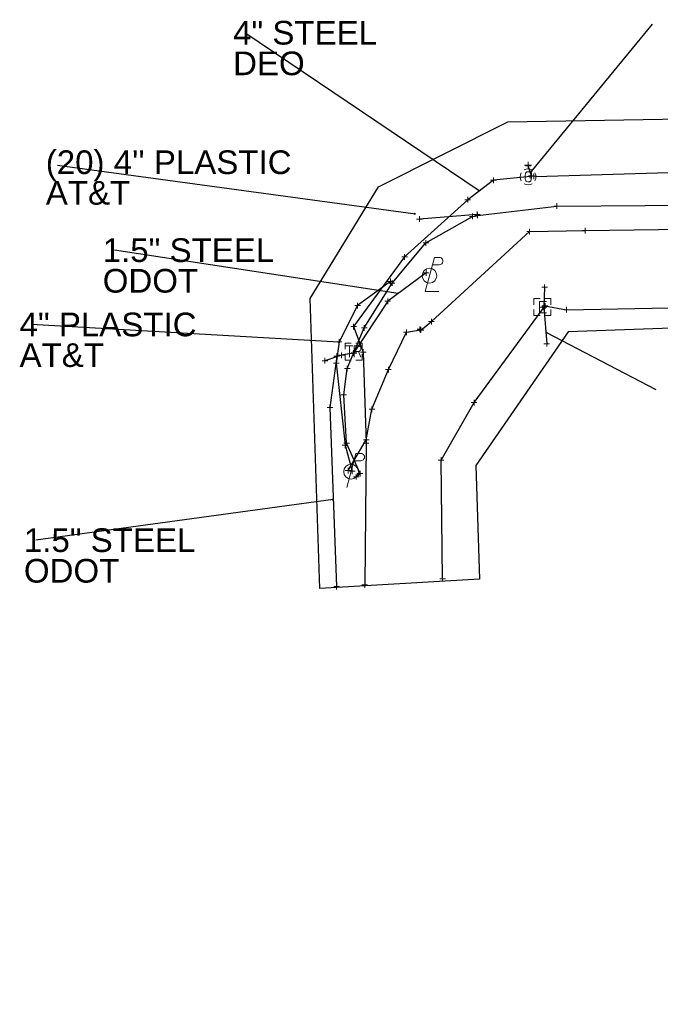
# Model space of a CAD drawing. Header units: feet. Extents: x 2474969 to 2485206, y 498780 to 500682.
# Tile 14 of 69: x 2477375 to 2477488, y 499885 to 500058. Entities that reach past the tile are written whole.
import ezdxf

# ---------------------------------------------------------------- set-up
doc = ezdxf.new("R2010")
doc.units = ezdxf.units.FT
doc.header["$MEASUREMENT"] = 0
doc.linetypes.add('interconnectex', pattern=[0])
for name, color, linetype in [('SG_X_Interconnect_Cable', 7, 'interconnectex'), ('SG_X_PullBox', 7, 'Continuous'), ('TX_X_10', 7, 'Continuous'), ('UT_X_Electric', 1, 'elecex'), ('UT_X_Electric_Cells', 1, 'Continuous'), ('UT_X_FO', 30, 'foex'), ('UT_X_Gas', 190, 'gasex'), ('UT_X_Gas_Cells', 190, 'Continuous'), ('UT_X_Misc_Cells', 7, 'Continuous'), ('UT_X_Telecom', 30, 'teleex')]:
    doc.layers.add(name, color=color, linetype=linetype)
doc.layers.add('SG_X_PullBox (Construction)', color=7, linetype='Continuous', lineweight=0)
doc.layers.add('UT_X_Electric_Cells (Construction)', color=1, linetype='Continuous', lineweight=0)
doc.layers.add('SV_X_Shot_Marker (Construction)', color=2, linetype='Continuous', lineweight=0, transparency=0.5)
doc.styles.get("Standard").update_dxf_attribs({"font": 'arial.ttf'})
doc.styles.add('Standard-Linetype-Ex', font='font30.shx')
doc.styles.add('Style-Arial', font='arial.ttf')
doc.linetypes.add('elecex', pattern='A,0.2,-0.1,0.2,-0.1,0.2,-0.1,0.2,-0.1,["E",Standard-Linetype-Ex,S=0.14,R=0,X=0,Y=-0.05],-0.2', length=1.4)
doc.linetypes.add('foex', pattern='A,0.2,-0.1,0.2,-0.1,0.2,-0.1,0.2,-0.1,["FO",Standard-Linetype-Ex,S=0.14,R=0,X=0,Y=-0.05],-0.3', length=1.5)
doc.linetypes.add('gasex', pattern='A,0.2,-0.1,0.2,-0.1,0.2,-0.1,0.2,-0.1,["G",Standard-Linetype-Ex,S=0.14,R=0,X=0,Y=-0.05],-0.25', length=1.45)
doc.linetypes.add('teleex', pattern='A,0.2,-0.1,0.2,-0.1,0.2,-0.1,0.2,-0.1,["T",Standard-Linetype-Ex,S=0.14,R=0,X=0,Y=-0.05],-0.2', length=1.4)
doc.dimstyles.get("Standard").update_dxf_attribs({"dimtxt": 0.18, "dimasz": 0.18, "dimexe": 0.18, "dimexo": 0.0625, "dimgap": 0.09, "dimtad": 0, "dimtih": 1, "dimtoh": 1, "dimdec": 4, "dimzin": 0, "dimdsep": 46, "dimtxsty": 'Standard', "dimcen": 0.09, "dimadec": 0, "dimazin": 0, "dimtfac": 1, "dimtdec": 4, "dimtofl": 0, "dimtmove": 0, "dimatfit": 3, "dimfxl": 1, "dimtolj": 1, "dimtzin": 0, "dimarcsym": 0})

# ---------------------------------------------------------------- blocks, each defined once
blk = doc.blocks.new('EBOX_13')
at = {"layer": 'UT_X_Electric_Cells', "color": 1, "linetype": 'Continuous', "lineweight": 0}
blk.add_line((-0.025, 0), (0.025, 0), dxfattribs=at)
at = {"layer": 'UT_X_Electric_Cells', "color": 1, "linetype": 'Continuous', "lineweight": 0, "flags": 128}
for points in [[(-0.02, 0.075), (-0.075, 0.075), (-0.075, 0.02)], [(0.0375, 0.05), (-0.025, 0.05), (-0.025, -0.05), (0.0375, -0.05)], [(0.075, 0.02), (0.075, 0.075), (0.02, 0.075)], [(-0.075, -0.02), (-0.075, -0.075), (-0.02, -0.075)], [(0.02, -0.075), (0.075, -0.075), (0.075, -0.02)]]:
    blk.add_lwpolyline(points, dxfattribs=at)
at = {"layer": 'UT_X_Electric_Cells (Construction)', "color": 1, "linetype": 'Continuous', "lineweight": 30}
blk.add_point((0, 0), dxfattribs=at)
blk = doc.blocks.new('SVPT_955')
at = {"layer": 'SV_X_Shot_Marker (Construction)', "transparency": 33554495}
for p, q in [((-0.025, 0), (0.025, 0)), ((0, 0.025), (0, -0.025))]:
    blk.add_line(p, q, dxfattribs=at)
blk.add_point((0, 0), dxfattribs=at)
blk = doc.blocks.new('SVPT_956')
at = {"layer": 'SV_X_Shot_Marker (Construction)', "transparency": 33554495}
for p, q in [((-0.025, 0), (0.025, 0)), ((0, 0.025), (0, -0.025))]:
    blk.add_line(p, q, dxfattribs=at)
blk.add_point((0, 0), dxfattribs=at)
blk = doc.blocks.new('SVPT_957')
at = {"layer": 'SV_X_Shot_Marker (Construction)', "transparency": 33554495}
for p, q in [((-0.025, 0), (0.025, 0)), ((0, 0.025), (0, -0.025))]:
    blk.add_line(p, q, dxfattribs=at)
blk.add_point((0, 0), dxfattribs=at)
blk = doc.blocks.new('SVPT_958')
at = {"layer": 'SV_X_Shot_Marker (Construction)', "transparency": 33554495}
for p, q in [((-0.025, 0), (0.025, 0)), ((0, 0.025), (0, -0.025))]:
    blk.add_line(p, q, dxfattribs=at)
blk.add_point((0, 0), dxfattribs=at)
blk = doc.blocks.new('SVPT_959')
at = {"layer": 'SV_X_Shot_Marker (Construction)', "transparency": 33554495}
for p, q in [((-0.025, 0), (0.025, 0)), ((0, 0.025), (0, -0.025))]:
    blk.add_line(p, q, dxfattribs=at)
blk.add_point((0, 0), dxfattribs=at)
blk = doc.blocks.new('SVPT_960')
at = {"layer": 'SV_X_Shot_Marker (Construction)', "transparency": 33554495}
for p, q in [((-0.025, 0), (0.025, 0)), ((0, 0.025), (0, -0.025))]:
    blk.add_line(p, q, dxfattribs=at)
blk.add_point((0, 0), dxfattribs=at)
blk = doc.blocks.new('SVPT_961')
at = {"layer": 'SV_X_Shot_Marker (Construction)', "transparency": 33554495}
for p, q in [((-0.025, 0), (0.025, 0)), ((0, 0.025), (0, -0.025))]:
    blk.add_line(p, q, dxfattribs=at)
blk.add_point((0, 0), dxfattribs=at)
blk = doc.blocks.new('SIGPB_40')
at = {"layer": 'SG_X_PullBox', "color": 7, "linetype": 'Continuous', "lineweight": 0, "flags": 128}
for points in [[(-0.02, 0.075), (-0.075, 0.075), (-0.075, 0.02)], [(-0.0678, 0.05), (-0.0056, 0.05)], [(-0.0363, 0.05), (-0.0363, -0.05)], [(0.0056, -0.05), (0.0056, 0.05), (0.0434, 0.05), (0.0473, 0.0492), (0.0528, 0.0476), (0.0552, 0.0461), (0.0576, 0.0445), (0.0607, 0.0405), (0.0631, 0.0366), (0.0646, 0.0303), (0.0646, 0.0209), (0.0639, 0.0177), (0.0623, 0.013), (0.0591, 0.0075), (0.056, 0.0051), (0.0536, 0.0035), (0.052, 0.0027), (0.0497, 0.002), (0.0426, 0.0012), (0.0056, 0.0012)], [(0.075, 0.02), (0.075, 0.075), (0.02, 0.075)], [(0.0426, 0.0012), (0.0646, -0.05)], [(-0.075, -0.02), (-0.075, -0.075), (-0.02, -0.075)], [(0.02, -0.075), (0.075, -0.075), (0.075, -0.02)]]:
    blk.add_lwpolyline(points, dxfattribs=at)
at = {"layer": 'SG_X_PullBox (Construction)', "color": 7, "linetype": 'Continuous', "lineweight": 30}
blk.add_point((0, 0), dxfattribs=at)
blk = doc.blocks.new('SVPT_962')
at = {"layer": 'SV_X_Shot_Marker (Construction)', "transparency": 33554495}
for p, q in [((-0.025, 0), (0.025, 0)), ((0, 0.025), (0, -0.025))]:
    blk.add_line(p, q, dxfattribs=at)
blk.add_point((0, 0), dxfattribs=at)
blk = doc.blocks.new('PLP_17')
at = {"layer": 'UT_X_Misc_Cells', "color": 1, "linetype": 'Continuous', "lineweight": 0}
for p, q in [((0.0257, 0.0963), (0.0853, 0.0963)), ((0.0428, 0.16), (0.0853, 0.16))]:
    blk.add_line(p, q, dxfattribs=at)
at = {"layer": 'UT_X_Misc_Cells', "color": 1, "linetype": 'Continuous', "lineweight": 0, "flags": 128}
blk.add_lwpolyline([(0.0428, 0.16), (-0.0375, -0.14), (0.0825, -0.14)], dxfattribs=at)
at = {"layer": 'UT_X_Misc_Cells', "color": 1, "linetype": 'Continuous', "lineweight": 0}
blk.add_circle((0, 0), 0.065, dxfattribs=at)
at = {"layer": 'UT_X_Misc_Cells', "color": 1, "linetype": 'Continuous', "lineweight": 0, "extrusion": (0, 0, -1)}
blk.add_arc((-0.086, 0.1281), 0.0319, 88.8767, 271.1233, dxfattribs=at)
blk = doc.blocks.new('SVPT_963')
at = {"layer": 'SV_X_Shot_Marker (Construction)', "transparency": 33554495}
for p, q in [((-0.025, 0), (0.025, 0)), ((0, 0.025), (0, -0.025))]:
    blk.add_line(p, q, dxfattribs=at)
blk.add_point((0, 0), dxfattribs=at)
blk = doc.blocks.new('SVPT_964')
at = {"layer": 'SV_X_Shot_Marker (Construction)', "transparency": 33554495}
for p, q in [((-0.025, 0), (0.025, 0)), ((0, 0.025), (0, -0.025))]:
    blk.add_line(p, q, dxfattribs=at)
blk.add_point((0, 0), dxfattribs=at)
blk = doc.blocks.new('SVPT_965')
at = {"layer": 'SV_X_Shot_Marker (Construction)', "transparency": 33554495}
for p, q in [((-0.025, 0), (0.025, 0)), ((0, 0.025), (0, -0.025))]:
    blk.add_line(p, q, dxfattribs=at)
blk.add_point((0, 0), dxfattribs=at)
blk = doc.blocks.new('SVPT_966')
at = {"layer": 'SV_X_Shot_Marker (Construction)', "transparency": 33554495}
for p, q in [((-0.025, 0), (0.025, 0)), ((0, 0.025), (0, -0.025))]:
    blk.add_line(p, q, dxfattribs=at)
blk.add_point((0, 0), dxfattribs=at)
blk = doc.blocks.new('SVPT_967')
at = {"layer": 'SV_X_Shot_Marker (Construction)', "transparency": 33554495}
for p, q in [((-0.025, 0), (0.025, 0)), ((0, 0.025), (0, -0.025))]:
    blk.add_line(p, q, dxfattribs=at)
blk.add_point((0, 0), dxfattribs=at)
blk = doc.blocks.new('SVPT_968')
at = {"layer": 'SV_X_Shot_Marker (Construction)', "transparency": 33554495}
for p, q in [((-0.025, 0), (0.025, 0)), ((0, 0.025), (0, -0.025))]:
    blk.add_line(p, q, dxfattribs=at)
blk.add_point((0, 0), dxfattribs=at)
blk = doc.blocks.new('SVPT_969')
at = {"layer": 'SV_X_Shot_Marker (Construction)', "transparency": 33554495}
for p, q in [((-0.025, 0), (0.025, 0)), ((0, 0.025), (0, -0.025))]:
    blk.add_line(p, q, dxfattribs=at)
blk.add_point((0, 0), dxfattribs=at)
blk = doc.blocks.new('SVPT_970')
at = {"layer": 'SV_X_Shot_Marker (Construction)', "transparency": 33554495}
for p, q in [((-0.025, 0), (0.025, 0)), ((0, 0.025), (0, -0.025))]:
    blk.add_line(p, q, dxfattribs=at)
blk.add_point((0, 0), dxfattribs=at)
blk = doc.blocks.new('PP_20')
at = {"layer": 'UT_X_Electric_Cells', "color": 1, "linetype": 'Continuous', "lineweight": 0}
for p, q in [((0.0428, 0.16), (-0.0375, -0.14)), ((0.0258, 0.0962), (0.0853, 0.0962)), ((0.0428, 0.16), (0.0853, 0.16))]:
    blk.add_line(p, q, dxfattribs=at)
blk.add_circle((0, 0), 0.065, dxfattribs=at)
at = {"layer": 'UT_X_Electric_Cells', "color": 1, "linetype": 'Continuous', "lineweight": 0, "extrusion": (0, 0, -1)}
blk.add_arc((-0.086, 0.1281), 0.0319, 88.8767, 271.1233, dxfattribs=at)
blk = doc.blocks.new('SVPT_971')
at = {"layer": 'SV_X_Shot_Marker (Construction)', "transparency": 33554495}
for p, q in [((-0.025, 0), (0.025, 0)), ((0, 0.025), (0, -0.025))]:
    blk.add_line(p, q, dxfattribs=at)
blk.add_point((0, 0), dxfattribs=at)
blk = doc.blocks.new('SVPT_972')
at = {"layer": 'SV_X_Shot_Marker (Construction)', "transparency": 33554495}
for p, q in [((0, 0.025), (0, -0.025)), ((-0.025, 0), (0.025, 0))]:
    blk.add_line(p, q, dxfattribs=at)
blk.add_point((0, 0), dxfattribs=at)
blk = doc.blocks.new('SVPT_973')
at = {"layer": 'SV_X_Shot_Marker (Construction)', "transparency": 33554495}
for p, q in [((-0.025, 0), (0.025, 0)), ((0, 0.025), (0, -0.025))]:
    blk.add_line(p, q, dxfattribs=at)
blk.add_point((0, 0), dxfattribs=at)
blk = doc.blocks.new('SVPT_974')
at = {"layer": 'SV_X_Shot_Marker (Construction)', "transparency": 33554495}
for p, q in [((-0.025, 0), (0.025, 0)), ((0, 0.025), (0, -0.025))]:
    blk.add_line(p, q, dxfattribs=at)
blk.add_point((0, 0), dxfattribs=at)
blk = doc.blocks.new('SVPT_975')
at = {"layer": 'SV_X_Shot_Marker (Construction)', "transparency": 33554495}
for p, q in [((-0.025, 0), (0.025, 0)), ((0, 0.025), (0, -0.025))]:
    blk.add_line(p, q, dxfattribs=at)
blk.add_point((0, 0), dxfattribs=at)
blk = doc.blocks.new('SVPT_976')
at = {"layer": 'SV_X_Shot_Marker (Construction)', "transparency": 33554495}
for p, q in [((-0.025, 0), (0.025, 0)), ((0, 0.025), (0, -0.025))]:
    blk.add_line(p, q, dxfattribs=at)
blk.add_point((0, 0), dxfattribs=at)
blk = doc.blocks.new('SVPT_977')
at = {"layer": 'SV_X_Shot_Marker (Construction)', "transparency": 33554495}
for p, q in [((-0.025, 0), (0.025, 0)), ((0, 0.025), (0, -0.025))]:
    blk.add_line(p, q, dxfattribs=at)
blk.add_point((0, 0), dxfattribs=at)
blk = doc.blocks.new('SVPT_978')
at = {"layer": 'SV_X_Shot_Marker (Construction)', "transparency": 33554495}
for p, q in [((-0.025, 0), (0.025, 0)), ((0, 0.025), (0, -0.025))]:
    blk.add_line(p, q, dxfattribs=at)
blk.add_point((0, 0), dxfattribs=at)
blk = doc.blocks.new('SVPT_979')
at = {"layer": 'SV_X_Shot_Marker (Construction)', "transparency": 33554495}
for p, q in [((-0.025, 0), (0.025, 0)), ((0, 0.025), (0, -0.025))]:
    blk.add_line(p, q, dxfattribs=at)
blk.add_point((0, 0), dxfattribs=at)
blk = doc.blocks.new('SVPT_980')
at = {"layer": 'SV_X_Shot_Marker (Construction)', "transparency": 33554495}
for p, q in [((-0.025, 0), (0.025, 0)), ((0, 0.025), (0, -0.025))]:
    blk.add_line(p, q, dxfattribs=at)
blk.add_point((0, 0), dxfattribs=at)
blk = doc.blocks.new('SVPT_981')
at = {"layer": 'SV_X_Shot_Marker (Construction)', "transparency": 33554495}
for p, q in [((-0.025, 0), (0.025, 0)), ((0, 0.025), (0, -0.025))]:
    blk.add_line(p, q, dxfattribs=at)
blk.add_point((0, 0), dxfattribs=at)
blk = doc.blocks.new('SVPT_982')
at = {"layer": 'SV_X_Shot_Marker (Construction)', "transparency": 33554495}
for p, q in [((-0.025, 0), (0.025, 0)), ((0, 0.025), (0, -0.025))]:
    blk.add_line(p, q, dxfattribs=at)
blk.add_point((0, 0), dxfattribs=at)
blk = doc.blocks.new('SVPT_983')
at = {"layer": 'SV_X_Shot_Marker (Construction)', "transparency": 33554495}
for p, q in [((-0.025, 0), (0.025, 0)), ((0, 0.025), (0, -0.025))]:
    blk.add_line(p, q, dxfattribs=at)
blk.add_point((0, 0), dxfattribs=at)
blk = doc.blocks.new('SVPT_984')
at = {"layer": 'SV_X_Shot_Marker (Construction)', "transparency": 33554495}
for p, q in [((-0.025, 0), (0.025, 0)), ((0, 0.025), (0, -0.025))]:
    blk.add_line(p, q, dxfattribs=at)
blk.add_point((0, 0), dxfattribs=at)
blk = doc.blocks.new('SVPT_985')
at = {"layer": 'SV_X_Shot_Marker (Construction)', "transparency": 33554495}
for p, q in [((-0.025, 0), (0.025, 0)), ((0, 0.025), (0, -0.025))]:
    blk.add_line(p, q, dxfattribs=at)
blk.add_point((0, 0), dxfattribs=at)
blk = doc.blocks.new('SVPT_986')
at = {"layer": 'SV_X_Shot_Marker (Construction)', "transparency": 33554495}
for p, q in [((-0.025, 0), (0.025, 0)), ((0, 0.025), (0, -0.025))]:
    blk.add_line(p, q, dxfattribs=at)
blk.add_point((0, 0), dxfattribs=at)
blk = doc.blocks.new('SVPT_987')
at = {"layer": 'SV_X_Shot_Marker (Construction)', "transparency": 33554495}
for p, q in [((-0.025, 0), (0.025, 0)), ((0, 0.025), (0, -0.025))]:
    blk.add_line(p, q, dxfattribs=at)
blk.add_point((0, 0), dxfattribs=at)
blk = doc.blocks.new('GV')
at = {"layer": 'UT_X_Gas_Cells', "color": 2, "linetype": 'Continuous', "lineweight": 0}
for p, q in [((0.0318, 0.1017), (-0.0318, 0.1017)), ((0, 0.07), (0, 0.1335))]:
    blk.add_line(p, q, dxfattribs=at)
at = {"layer": 'UT_X_Gas_Cells', "color": 2, "linetype": 'Continuous', "lineweight": 0, "flags": 128}
blk.add_lwpolyline([(0.0266, 0.0273), (0.0259, 0.0308), (0.0238, 0.0344), (0.0203, 0.0379), (0.0153, 0.0422), (0.0118, 0.0436), (0.0089, 0.0443), (0.0047, 0.045), (-0.0038, 0.045), (-0.0074, 0.0443), (-0.0095, 0.0436), (-0.0123, 0.0422), (-0.018, 0.0379), (-0.0215, 0.0329), (-0.0237, 0.0273), (-0.0251, 0.0195), (-0.0265, 0.0082), (-0.0265, -0.0067), (-0.0258, -0.0188), (-0.023, -0.028), (-0.0187, -0.0365), (-0.0152, -0.0393), (-0.0109, -0.0422), (-0.0031, -0.045), (0.0047, -0.045), (0.0125, -0.0436), (0.0153, -0.0422), (0.0181, -0.0407), (0.021, -0.0379), (0.0238, -0.0337), (0.0266, -0.0273), (0.0266, -0.0096), (0.0118, -0.0096)], dxfattribs=at)
at = {"layer": 'UT_X_Gas_Cells', "color": 2, "linetype": 'Continuous', "lineweight": 0, "extrusion": (0, 0, -1)}
blk.add_arc((0, 0), 0.07, 330.01836, 29.98164, dxfattribs=at)
at = {"layer": 'UT_X_Gas_Cells', "color": 2, "linetype": 'Continuous', "lineweight": 0}
for start, end in [(60.01836, 120.01574), (330.01836, 29.98164), (239.98426, 299.98164)]:
    blk.add_arc((0, 0), 0.07, start, end, dxfattribs=at)
blk = doc.blocks.new('SVPT_988')
at = {"layer": 'SV_X_Shot_Marker (Construction)', "transparency": 33554495}
for p, q in [((-0.025, 0), (0.025, 0)), ((0, 0.025), (0, -0.025))]:
    blk.add_line(p, q, dxfattribs=at)
blk.add_point((0, 0), dxfattribs=at)
blk = doc.blocks.new('SVPT_989')
at = {"layer": 'SV_X_Shot_Marker (Construction)', "transparency": 33554495}
for p, q in [((-0.025, 0), (0.025, 0)), ((0, 0.025), (0, -0.025))]:
    blk.add_line(p, q, dxfattribs=at)
blk.add_point((0, 0), dxfattribs=at)
blk = doc.blocks.new('SVPT_990')
at = {"layer": 'SV_X_Shot_Marker (Construction)', "transparency": 33554495}
for p, q in [((-0.025, 0), (0.025, 0)), ((0, 0.025), (0, -0.025))]:
    blk.add_line(p, q, dxfattribs=at)
blk.add_point((0, 0), dxfattribs=at)
blk = doc.blocks.new('SVPT_991')
at = {"layer": 'SV_X_Shot_Marker (Construction)', "transparency": 33554495}
for p, q in [((-0.025, 0), (0.025, 0)), ((0, 0.025), (0, -0.025))]:
    blk.add_line(p, q, dxfattribs=at)
blk.add_point((0, 0), dxfattribs=at)
blk = doc.blocks.new('SVPT_992')
at = {"layer": 'SV_X_Shot_Marker (Construction)', "transparency": 33554495}
for p, q in [((-0.025, 0), (0.025, 0)), ((0, 0.025), (0, -0.025))]:
    blk.add_line(p, q, dxfattribs=at)
blk.add_point((0, 0), dxfattribs=at)
blk = doc.blocks.new('SVPT_993')
at = {"layer": 'SV_X_Shot_Marker (Construction)', "transparency": 33554495}
for p, q in [((-0.025, 0), (0.025, 0)), ((0, 0.025), (0, -0.025))]:
    blk.add_line(p, q, dxfattribs=at)
blk.add_point((0, 0), dxfattribs=at)
blk = doc.blocks.new('SVPT_994')
at = {"layer": 'SV_X_Shot_Marker (Construction)', "transparency": 33554495}
for p, q in [((-0.025, 0), (0.025, 0)), ((0, 0.025), (0, -0.025))]:
    blk.add_line(p, q, dxfattribs=at)
blk.add_point((0, 0), dxfattribs=at)
blk = doc.blocks.new('SVPT_995')
at = {"layer": 'SV_X_Shot_Marker (Construction)', "transparency": 33554495}
for p, q in [((-0.025, 0), (0.025, 0)), ((0, 0.025), (0, -0.025))]:
    blk.add_line(p, q, dxfattribs=at)
blk.add_point((0, 0), dxfattribs=at)
blk = doc.blocks.new('SVPT_996')
at = {"layer": 'SV_X_Shot_Marker (Construction)', "transparency": 33554495}
for p, q in [((-0.025, 0), (0.025, 0)), ((0, 0.025), (0, -0.025))]:
    blk.add_line(p, q, dxfattribs=at)
blk.add_point((0, 0), dxfattribs=at)
blk = doc.blocks.new('SVPT_997')
at = {"layer": 'SV_X_Shot_Marker (Construction)', "transparency": 33554495}
for p, q in [((-0.025, 0), (0.025, 0)), ((0, 0.025), (0, -0.025))]:
    blk.add_line(p, q, dxfattribs=at)
blk.add_point((0, 0), dxfattribs=at)
blk = doc.blocks.new('SVPT_998')
at = {"layer": 'SV_X_Shot_Marker (Construction)', "transparency": 33554495}
for p, q in [((-0.025, 0), (0.025, 0)), ((0, 0.025), (0, -0.025))]:
    blk.add_line(p, q, dxfattribs=at)
blk.add_point((0, 0), dxfattribs=at)
blk = doc.blocks.new('SVPT_999')
at = {"layer": 'SV_X_Shot_Marker (Construction)', "transparency": 33554495}
for p, q in [((-0.025, 0), (0.025, 0)), ((0, 0.025), (0, -0.025))]:
    blk.add_line(p, q, dxfattribs=at)
blk.add_point((0, 0), dxfattribs=at)
blk = doc.blocks.new('SVPT_1000')
at = {"layer": 'SV_X_Shot_Marker (Construction)', "transparency": 33554495}
for p, q in [((-0.025, 0), (0.025, 0)), ((0, 0.025), (0, -0.025))]:
    blk.add_line(p, q, dxfattribs=at)
blk.add_point((0, 0), dxfattribs=at)
blk = doc.blocks.new('SVPT_1001')
at = {"layer": 'SV_X_Shot_Marker (Construction)', "transparency": 33554495}
for p, q in [((-0.025, 0), (0.025, 0)), ((0, 0.025), (0, -0.025))]:
    blk.add_line(p, q, dxfattribs=at)
blk.add_point((0, 0), dxfattribs=at)
blk = doc.blocks.new('SVPT_1002')
at = {"layer": 'SV_X_Shot_Marker (Construction)', "transparency": 33554495}
for p, q in [((-0.025, 0), (0.025, 0)), ((0, 0.025), (0, -0.025))]:
    blk.add_line(p, q, dxfattribs=at)
blk.add_point((0, 0), dxfattribs=at)
blk = doc.blocks.new('SVPT_1003')
at = {"layer": 'SV_X_Shot_Marker (Construction)', "transparency": 33554495}
for p, q in [((-0.025, 0), (0.025, 0)), ((0, 0.025), (0, -0.025))]:
    blk.add_line(p, q, dxfattribs=at)
blk.add_point((0, 0), dxfattribs=at)
blk = doc.blocks.new('SVPT_1004')
at = {"layer": 'SV_X_Shot_Marker (Construction)', "transparency": 33554495}
for p, q in [((-0.025, 0), (0.025, 0)), ((0, 0.025), (0, -0.025))]:
    blk.add_line(p, q, dxfattribs=at)
blk.add_point((0, 0), dxfattribs=at)
blk = doc.blocks.new('SVPT_1005')
at = {"layer": 'SV_X_Shot_Marker (Construction)', "transparency": 33554495}
for p, q in [((-0.025, 0), (0.025, 0)), ((0, 0.025), (0, -0.025))]:
    blk.add_line(p, q, dxfattribs=at)
blk.add_point((0, 0), dxfattribs=at)
blk = doc.blocks.new('SVPT_1006')
at = {"layer": 'SV_X_Shot_Marker (Construction)', "transparency": 33554495}
for p, q in [((-0.025, 0), (0.025, 0)), ((0, 0.025), (0, -0.025))]:
    blk.add_line(p, q, dxfattribs=at)
blk.add_point((0, 0), dxfattribs=at)
blk = doc.blocks.new('SVPT_1007')
at = {"layer": 'SV_X_Shot_Marker (Construction)', "transparency": 33554495}
for p, q in [((-0.025, 0), (0.025, 0)), ((0, 0.025), (0, -0.025))]:
    blk.add_line(p, q, dxfattribs=at)
blk.add_point((0, 0), dxfattribs=at)
blk = doc.blocks.new('SVPT_1008')
at = {"layer": 'SV_X_Shot_Marker (Construction)', "transparency": 33554495}
for p, q in [((-0.025, 0), (0.025, 0)), ((0, 0.025), (0, -0.025))]:
    blk.add_line(p, q, dxfattribs=at)
blk.add_point((0, 0), dxfattribs=at)
blk = doc.blocks.new('SVPT_1009')
at = {"layer": 'SV_X_Shot_Marker (Construction)', "transparency": 33554495}
for p, q in [((-0.025, 0), (0.025, 0)), ((0, 0.025), (0, -0.025))]:
    blk.add_line(p, q, dxfattribs=at)
blk.add_point((0, 0), dxfattribs=at)
blk = doc.blocks.new('SVPT_1010')
at = {"layer": 'SV_X_Shot_Marker (Construction)', "transparency": 33554495}
for p, q in [((-0.025, 0), (0.025, 0)), ((0, 0.025), (0, -0.025))]:
    blk.add_line(p, q, dxfattribs=at)
blk.add_point((0, 0), dxfattribs=at)
blk = doc.blocks.new('SVPT_1011')
at = {"layer": 'SV_X_Shot_Marker (Construction)', "transparency": 33554495}
for p, q in [((-0.025, 0), (0.025, 0)), ((0, 0.025), (0, -0.025))]:
    blk.add_line(p, q, dxfattribs=at)
blk.add_point((0, 0), dxfattribs=at)
blk = doc.blocks.new('SVPT_1012')
at = {"layer": 'SV_X_Shot_Marker (Construction)', "transparency": 33554495}
for p, q in [((-0.025, 0), (0.025, 0)), ((0, 0.025), (0, -0.025))]:
    blk.add_line(p, q, dxfattribs=at)
blk.add_point((0, 0), dxfattribs=at)
blk = doc.blocks.new('TerminatorOpen_0.5')
at = {"color": 0, "linetype": 'ByBlock', "lineweight": -2}
for q in [(-1, 0.25), (-1, 0), (-1, -0.25)]:
    blk.add_line((0, 0), q, dxfattribs=at)

msp = doc.modelspace()

# ---------------------------------------------------------------- linework, layer by layer
at = {"layer": 'SG_X_Interconnect_Cable'}
for points in [[(2477446.62, 500013.6, 1100.32), (2477439.87, 500008.58, 1100.11), (2477433.83, 499999.45, 1100.22), (2477431.72, 499999.07, 1100.14), (2477428.79, 499998.1, 1099.73)], [(2477433.93, 499999.51, 1100.3), (2477430.87, 499998.92, 1100.05), (2477429.66, 499989.87, 1100.01), (2477430.85, 499958.33, 1098.77)]]:
    msp.add_polyline3d(points, dxfattribs=at)
at = {"layer": 'TX_X_10'}
msp.add_polyline3d([(2477827.64, 499681.52, 1092.86), (2477949.72, 499146.7, 1092.86), (2477922.88, 499138.86, 1092.7), (2477733.45, 499991.27, 721.25), (2477702.14, 500011.38, -1996.21), (2477471.63, 500003.18, -7103.1), (2477455.38, 499979.67, -3002.26), (2477456.01, 499959.63, -3459.86), (2477427.91, 499958, -1999.81), (2477426.17, 500009.09, 1100.93), (2477438.24, 500028.74, 0), (2477461.04, 500040.21, -1920.11), (2477733.8, 500044.87, -20409.69), (2477744.2, 500042.91, -20837.68), (2477748.69, 500034.59, -20614.76)], close=True, dxfattribs=at)
at = {"layer": 'UT_X_Electric', "flags": 128}
for points in [[(2477467.51, 500007.76), (2477471.36, 500007.11), (2477498.5, 500007.61), (2477548.53, 500009.26), (2477598.65, 500011.35), (2477606.01, 500008.74)], [(2477449.51, 499959.72), (2477449.26, 499980.62), (2477455.08, 499990.74), (2477467.59, 500007.76)]]:
    msp.add_lwpolyline(points, dxfattribs=at)
at = {"layer": 'UT_X_Electric'}
msp.add_polyline3d([(2477467.49, 500011.05, 0), (2477467.37, 500007.55, 0), (2477467.88, 500001.11, 0)], dxfattribs=at)
at = {"layer": 'UT_X_FO', "flags": 128}
for points in [[(2477445.71, 500003.52), (2477447.54, 500005.01), (2477464.86, 500020.86), (2477474.64, 500021.04), (2477500.5, 500021.42), (2477581.61, 500021.67), (2477621.1, 500022.75), (2477658.76, 500023.85), (2477681.53, 500025.68), (2477681.41, 500025.72), (2477702.49, 500025.89), (2477709.91, 500024.45), (2477726, 500016.08), (2477730.71, 500013.35), (2477738.5, 500010.96), (2477747.69, 500012.72), (2477774.05, 500017.77), (2477774.24, 500017.79)], [(2477432.87, 499978.77), (2477436.06, 499984.19), (2477437.08, 499989.58), (2477439.98, 499996.55), (2477443.16, 500003.12), (2477445.61, 500003.58)]]:
    msp.add_lwpolyline(points, dxfattribs=at)
at = {"layer": 'UT_X_Gas', "extrusion": (-0.02135, 0.06629, 0.997572)}
msp.add_line((2477465.17, 500030.71), (2477464.61, 500032.46), dxfattribs=at)
at = {"layer": 'UT_X_Gas', "flags": 128}
for points in [[(2477465.98, 500030.6), (2477501.03, 500031.65), (2477579.94, 500032.26), (2477632.83, 500034.18), (2477656.84, 500034.44), (2477661.86, 500031.36), (2477685.96, 500033.21), (2477718.52, 500033.12), (2477728.79, 500026.85), (2477737.42, 500017.65), (2477742.51, 500012.41)], [(2477465.57, 500030.61), (2477458.47, 500029.9), (2477453.96, 500026.48), (2477442.83, 500016.4), (2477433.83, 500004.13), (2477435.55, 499999.64), (2477436.05, 499983.59), (2477435.8, 499958.61)]]:
    msp.add_lwpolyline(points, dxfattribs=at)
at = {"layer": 'UT_X_Telecom', "extrusion": (0.007014, 0.000575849, 0.999975)}
msp.add_line((2477455.64, 500023.9), (2477445.45, 500023.07), dxfattribs=at)
at = {"layer": 'UT_X_Telecom', "flags": 128}
for points in [[(2477434.31, 499977.67), (2477434.98, 499978.24), (2477432.6, 499983.62), (2477432.1, 499992.09), (2477432.73, 499996.74), (2477435.73, 500003.91), (2477440.62, 500011.8), (2477446.58, 500018.86), (2477454.77, 500023.54), (2477455.68, 500023.73), (2477469.63, 500025.37), (2477500.76, 500025.57), (2477580.79, 500026.47), (2477633.23, 500028.4), (2477680.74, 500029.85), (2477700.25, 500030.01), (2477711.97, 500031.24), (2477719.01, 500031.54), (2477729.92, 500031.07), (2477772.17, 500031.63), (2477776.76, 500031.35), (2477784.17, 500030.94), (2477817.56, 500029.3), (2477817.82, 500029.19), (2477824.61, 500028.75), (2477833.47, 500029.96), (2477861.2, 500030.07), (2477902.38, 500030.2), (2477922.47, 500030.77), (2477939.12, 500031.39), (2477954.41, 500040.47)], [(2477440.32, 500012.09), (2477434.55, 500007.82), (2477431.28, 500001.44), (2477430.78, 499997.71), (2477432.33, 499983.24), (2477433.62, 499978.65)]]:
    msp.add_lwpolyline(points, dxfattribs=at)

# ---------------------------------------------------------------- block references
at = {"layer": 'SG_X_PullBox', "color": 7, "linetype": 'Continuous', "lineweight": 0, "xscale": 20, "yscale": 20, "zscale": 20}
msp.add_blockref('SIGPB_40', (2477433.83, 499999.73, 1100.19), dxfattribs=at)
at = {"layer": 'SV_X_Shot_Marker (Construction)', "transparency": 33554495, "xscale": 20, "yscale": 20, "zscale": 20}
for name, p in [('SVPT_987', (2477464.61, 500032.46, 1098.94)), ('SVPT_989', (2477458.47, 500029.9, 1099.07)), ('SVPT_986', (2477465.17, 500030.71, 1099.07)), ('SVPT_988', (2477465.57, 500030.61, 1098.98)), ('SVPT_990', (2477453.96, 500026.48, 1099.57)), ('SVPT_1006', (2477469.63, 500025.37, 1098.92)), ('SVPT_985', (2477445.45, 500023.07, 1099.7)), ('SVPT_1004', (2477454.77, 500023.54, 1099.63)), ('SVPT_984', (2477455.64, 500023.9, 1099.63)), ('SVPT_1005', (2477455.68, 500023.73, 1099.62)), ('SVPT_1010', (2477474.64, 500021.04, 1098.39)), ('SVPT_1009', (2477464.86, 500020.86, 1098.85)), ('SVPT_1003', (2477446.58, 500018.86, 1100.03)), ('SVPT_991', (2477442.83, 500016.4, 1100.16)), ('SVPT_962', (2477446.62, 500013.6, 1100.32)), ('SVPT_978', (2477440.32, 500012.09, 1100.22)), ('SVPT_1002', (2477440.62, 500011.8, 1100.18)), ('SVPT_955', (2477467.49, 500011.05, 1098.36)), ('SVPT_979', (2477434.55, 500007.82, 1099.98)), ('SVPT_963', (2477439.87, 500008.58, 1100.11)), ('SVPT_956', (2477467.37, 500007.55, 1097.93)), ('SVPT_1011', (2477467.51, 500007.76, 1097.86)), ('SVPT_961', (2477467.59, 500007.76, 1097.85)), ('SVPT_1012', (2477471.36, 500007.11, 1097.18)), ('SVPT_992', (2477433.83, 500004.13, 1099.95)), ('SVPT_1001', (2477435.73, 500003.91, 1100.06)), ('SVPT_977', (2477445.53, 500003.65, 1100.28)), ('SVPT_1008', (2477447.54, 500005.01, 1099.92)), ('SVPT_975', (2477443.16, 500003.12, 1099.94)), ('SVPT_976', (2477445.61, 500003.58, 1100.24)), ('SVPT_1007', (2477445.71, 500003.52, 1100.24)), ('SVPT_980', (2477431.28, 500001.44, 1100.18)), ('SVPT_957', (2477467.88, 500001.11, 1097.46)), ('SVPT_968', (2477430.87, 499998.92, 1100.05)), ('SVPT_965', (2477431.72, 499999.07, 1100.14)), ('SVPT_964', (2477433.83, 499999.45, 1100.22)), ('SVPT_967', (2477433.93, 499999.51, 1100.3)), ('SVPT_993', (2477435.55, 499999.64, 1100.17)), ('SVPT_966', (2477428.79, 499998.1, 1099.73)), ('SVPT_981', (2477430.78, 499997.71, 1100.07)), ('SVPT_1000', (2477432.73, 499996.74, 1100.21)), ('SVPT_974', (2477439.98, 499996.55, 1100.02)), ('SVPT_999', (2477432.1, 499992.09, 1100.08)), ('SVPT_969', (2477429.66, 499989.87, 1100.01)), ('SVPT_960', (2477455.08, 499990.74, 1098.52)), ('SVPT_973', (2477437.08, 499989.58, 1099.79)), ('SVPT_982', (2477432.33, 499983.24, 1099.93)), ('SVPT_998', (2477432.6, 499983.62, 1099.86)), ('SVPT_994', (2477436.05, 499983.59, 1099.93)), ('SVPT_972', (2477436.06, 499984.19, 1099.98)), ('SVPT_959', (2477449.26, 499980.62, 1097.28)), ('SVPT_971', (2477432.87, 499978.77, 1099.82)), ('SVPT_983', (2477433.62, 499978.65, 1099.78)), ('SVPT_996', (2477434.31, 499977.67, 1100.03)), ('SVPT_997', (2477434.98, 499978.24, 1099.82)), ('SVPT_995', (2477435.8, 499958.61, 1098.13)), ('SVPT_958', (2477449.51, 499959.72, 1096.2)), ('SVPT_970', (2477430.85, 499958.33, 1098.77))]:
    msp.add_blockref(name, p, dxfattribs=at)
at = {"layer": 'UT_X_Electric_Cells', "color": 1, "linetype": 'Continuous', "lineweight": 0, "xscale": 20, "yscale": 20, "zscale": 20}
for name, p in [('EBOX_13', (2477467.1, 500007.57, 1097.94)), ('PP_20', (2477433.4, 499978.57, 1099.78))]:
    msp.add_blockref(name, p, dxfattribs=at)
at = {"layer": 'UT_X_Gas_Cells', "color": 34, "linetype": 'Continuous', "lineweight": 0, "xscale": 20, "yscale": 20, "zscale": 20}
msp.add_blockref('GV', (2477464.58, 500030.51, 1099.06), dxfattribs=at)
at = {"layer": 'UT_X_Misc_Cells', "color": 1, "linetype": 'Continuous', "lineweight": 0, "xscale": 20, "yscale": 20, "zscale": 20}
msp.add_blockref('PLP_17', (2477447.22, 500013.1, 1100.37), dxfattribs=at)

# ---------------------------------------------------------------- texts
at = {"layer": 'Defpoints', "color": 7, "char_height": 4.167, "attachment_point": 1, "rotation": 360, "line_spacing_factor": 0.776524, "style": 'Style-Arial'}
for s, insert in [('4" STEEL\\PDEO', (2477412.61, 500057.98, 1099.35)), ('1.5" STEEL\\PODOT', (2477389.64, 500019.68, 1100.17)), ('4" PLASTIC\\PAT&T', (2477374.99, 500006.59, 1100.18))]:
    msp.add_mtext(s, dxfattribs=dict(at, insert=insert))
at = {"layer": 'Defpoints', "color": 7, "attachment_point": 1, "line_spacing_factor": 0.776524, "style": 'Style-Arial'}
for s, insert, char_height in [("(20) 4'' PLASTIC\\PAT&T", (2477379.61, 500035.17, 0), 4.1671), ('1.5" STEEL\\PODOT', (2477375.75, 499968.59, 1099.37), 4.167)]:
    msp.add_mtext(s, dxfattribs=dict(at, insert=insert, char_height=char_height))

# ---------------------------------------------------------------- leaders
at = {"layer": 'Defpoints'}
for points in [[(2477465.14, 500031.38, 0), (2477486.49, 500057.42, 0)], [(2477455.99, 500028.02, 1099.35), (2477414.69, 500055.9, 1099.35)], [(2477444.75, 500023.95, 0), (2477381.69, 500032.51, 0)], [(2477441.72, 500009.96, 1100.17), (2477391.72, 500017.59, 1100.17)], [(2477431.27, 500001.36, 1100.18), (2477377.07, 500004.51, 1100.18)], [(2477467.72, 500003.14, 1097.61), (2477487.08, 499993.04, 1097.61)], [(2477430.27, 499973.66, 1099.37), (2477377.84, 499966.51, 1099.37)]]:
    msp.add_leader(points, dimstyle='Standard', override={"dimscale": 0, "dimtxt": 0.208348, "dimasz": 0.208348, "dimgap": 0.104174, "dimtad": 0, "dimtxsty": 'Style-Arial', "dimldrblk": 'TerminatorOpen_0.5'}, dxfattribs=at)

doc.saveas('drawing.dxf')
